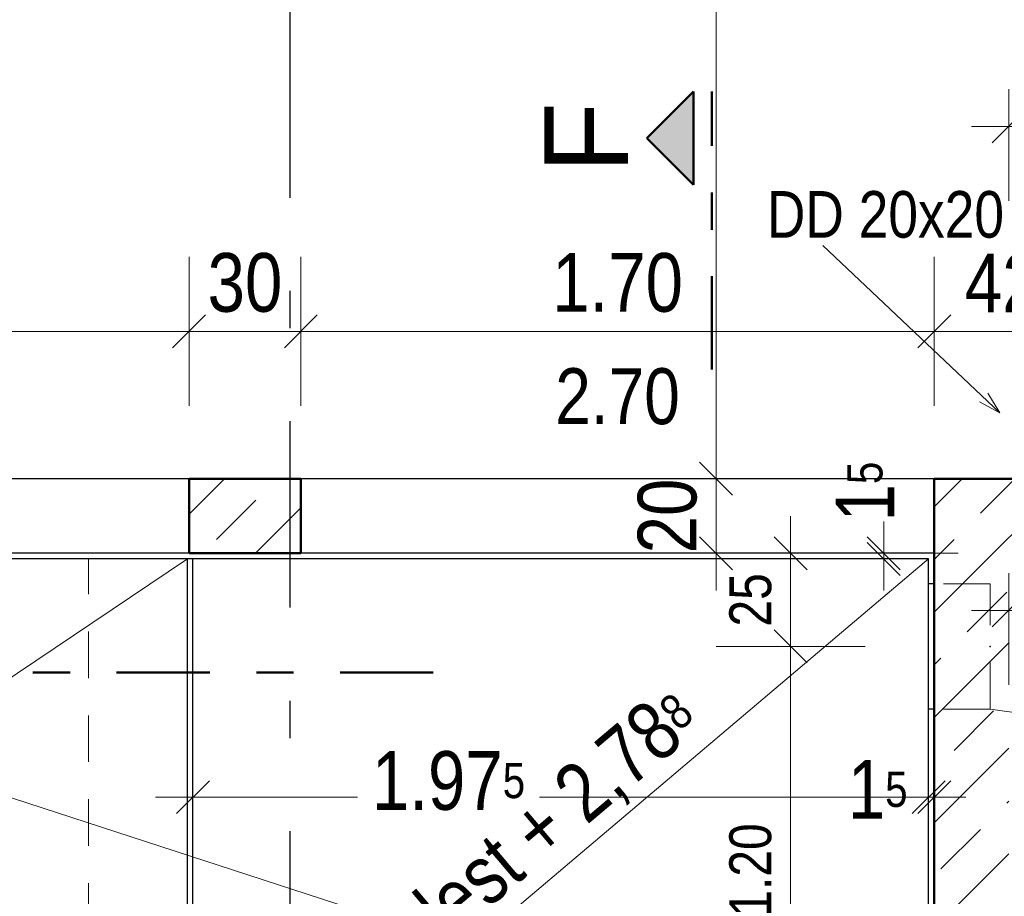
# Model space of a CAD drawing. Header units: millimetres. Extents: x 0 to 102, y -15 to 47.
# Tile 81 of 103: x 43.63 to 46.27, y 24.53 to 26.89. Entities that reach past the tile are written whole.
import ezdxf

# ---------------------------------------------------------------- set-up
doc = ezdxf.new("R2010")
doc.units = ezdxf.units.MM
for name, pattern in [('DASHDOT', [1, 0.5, -0.25, 0, -0.25]), ('DASHDOTX2', [2, 1, -0.5, 0, -0.5]), ('HIDDEN', [0.375, 0.25, -0.125])]:
    doc.linetypes.add(name, pattern=pattern)
doc.layers.add('Achsen', color=7, linetype='Continuous', lineweight=20)
doc.layers.add('Schraffuren', color=7, linetype='Continuous', lineweight=20)
doc.styles.add('Arial', font='arial.ttf')
doc.styles.add('Arial Narrow', font='ARIALN.TTF')
doc.dimstyles.new('Arch_Strakon_dimstyle', dxfattribs={"dimtxt": 15.75, "dimasz": 1, "dimexe": 1.25, "dimexo": 0.0625, "dimgap": 1, "dimtad": 0, "dimzin": 12, "dimdsep": 46, "dimtxsty": 'Arial Narrow', "dimblk": 'Arrowhead_Tick', "dimsah": 1, "dimcen": 0, "dimse1": 1, "dimse2": 1, "dimclrd": 6, "dimclrt": 2, "dimazin": 0, "dimtfac": 1, "dimtdec": 4, "dimtmove": 0, "dimatfit": 3, "dimldrblk": 'NONE', "dimfxl": 1, "dimtvp": 1, "dimtolj": 1, "dimtzin": 0, "dimlwd": 13, "dimarcsym": 2})
pattern_1 = [(45, (0, 0), (-0.14142136, 0.14142136), [0.15, -0.1]), (45, (-0.07071, 0.07071), (-0.14142136, 0.14142136), [])]

# ---------------------------------------------------------------- blocks, each defined once
blk = doc.blocks.new('Arrowhead_Tick')
at = {"color": 0, "linetype": 'Continuous', "lineweight": -2}
for p, q in [((0, 20), (0, -10)), ((-1, 0), (0, 0)), ((10, 0), (0, 0))]:
    blk.add_line(p, q, dxfattribs=at)
at = {"color": 2, "linetype": 'Continuous', "lineweight": 35}
blk.add_line((4.42, 4.42), (-4.42, -4.42), dxfattribs=at)
blk = doc.blocks.new('*D67')
at = {"layer": 'Achsen', "color": 6, "linetype": 'Continuous', "lineweight": 13}
blk.add_line((45.5, 25.4645), (45.5, 25.6445), dxfattribs=at)
at = {"layer": 'Defpoints', "color": 0}
for p in [(45.5, 25.6545), (46.5105, 25.6545), (46.5105, 25.4545)]:
    blk.add_point(p, dxfattribs=at)
at = {"layer": 'Achsen', "color": 6, "lineweight": 13, "xscale": 0.01, "yscale": 0.01, "zscale": 0.01}
for p, rotation in [((45.5, 25.6545), 90), ((45.5, 25.4545), 270)]:
    blk.add_blockref('Arrowhead_Tick', p, dxfattribs=dict(at, rotation=rotation))
at = {"layer": 'Achsen', "color": 2, "lineweight": 35, "insert": (45.3696, 25.5545), "char_height": 0.1575, "attachment_point": 5, "rotation": 90, "style": 'Arial Narrow'}
blk.add_mtext('\\A1;20', dxfattribs=at)
blk = doc.blocks.new('_None')
blk = doc.blocks.new('*D68')
at = {"layer": 'Achsen', "color": 6, "linetype": 'Continuous', "lineweight": 13}
blk.add_line((45.5, 25.6645), (45.5, 29.9545), dxfattribs=at)
at = {"layer": 'Defpoints', "color": 0}
for p in [(45.5, 29.9645), (47.8859, 29.9645), (46.5105, 25.6545)]:
    blk.add_point(p, dxfattribs=at)
at = {"layer": 'Achsen', "color": 6, "lineweight": 13, "xscale": 0.01, "yscale": 0.01, "zscale": 0.01}
for p, rotation in [((45.5, 29.9645), 90), ((45.5, 25.6545), 270)]:
    blk.add_blockref('Arrowhead_Tick', p, dxfattribs=dict(at, rotation=rotation))
at = {"layer": 'Achsen', "color": 2, "lineweight": 35, "insert": (45.3696, 27.8095), "char_height": 0.1575, "attachment_point": 5, "rotation": 90, "style": 'Arial Narrow'}
blk.add_mtext('\\A1;4.31', dxfattribs=at)
blk = doc.blocks.new('*D166')
at = {"layer": 'Achsen', "color": 6, "linetype": 'Continuous', "lineweight": 13}
blk.add_line((39.8657, 27.3), (47.8759, 27.3), dxfattribs=at)
at = {"layer": 'Defpoints', "color": 0}
for p in [(47.8859, 27.3), (39.8557, 26.6271), (47.8859, 25.6545)]:
    blk.add_point(p, dxfattribs=at)
at = {"layer": 'Achsen', "color": 6, "lineweight": 13, "xscale": 0.01, "yscale": 0.01, "zscale": 0.01}
blk.add_blockref('Arrowhead_Tick', (47.8859, 27.3), dxfattribs=at)
at = {"layer": 'Achsen', "color": 6, "lineweight": 13, "xscale": 0.01, "yscale": 0.01, "zscale": 0.01, "rotation": 180}
blk.add_blockref('Arrowhead_Tick', (39.8557, 27.3), dxfattribs=at)
at = {"layer": 'Achsen', "color": 2, "lineweight": 35, "insert": (43.8708, 27.4304), "char_height": 0.1575, "attachment_point": 5, "style": 'Arial Narrow'}
blk.add_mtext('\\A1;8.03', dxfattribs=at)
blk = doc.blocks.new('*D169')
at = {"layer": 'Achsen', "color": 6, "linetype": 'Continuous', "lineweight": 13}
blk.add_line((44.0955, 26.05), (44.3755, 26.05), dxfattribs=at)
at = {"layer": 'Defpoints', "color": 0}
for p in [(44.3855, 26.05), (44.0855, 25.6545), (44.3855, 25.6545)]:
    blk.add_point(p, dxfattribs=at)
at = {"layer": 'Achsen', "color": 6, "lineweight": 13, "xscale": 0.01, "yscale": 0.01, "zscale": 0.01}
blk.add_blockref('Arrowhead_Tick', (44.3855, 26.05), dxfattribs=at)
at = {"layer": 'Achsen', "color": 6, "lineweight": 13, "xscale": 0.01, "yscale": 0.01, "zscale": 0.01, "rotation": 180}
blk.add_blockref('Arrowhead_Tick', (44.0855, 26.05), dxfattribs=at)
at = {"layer": 'Achsen', "color": 2, "lineweight": 35, "insert": (44.2355, 26.1804), "char_height": 0.1575, "attachment_point": 5, "style": 'Arial Narrow'}
blk.add_mtext('\\A1;30', dxfattribs=at)
blk = doc.blocks.new('*D170')
at = {"layer": 'Achsen', "color": 6, "linetype": 'Continuous', "lineweight": 13}
blk.add_line((46.0955, 26.05), (46.5005, 26.05), dxfattribs=at)
at = {"layer": 'Defpoints', "color": 0}
for p in [(46.5105, 26.05), (46.0855, 25.6545), (46.5105, 25.6545)]:
    blk.add_point(p, dxfattribs=at)
at = {"layer": 'Achsen', "color": 6, "lineweight": 13, "xscale": 0.01, "yscale": 0.01, "zscale": 0.01}
blk.add_blockref('Arrowhead_Tick', (46.5105, 26.05), dxfattribs=at)
at = {"layer": 'Achsen', "color": 6, "lineweight": 13, "xscale": 0.01, "yscale": 0.01, "zscale": 0.01, "rotation": 180}
blk.add_blockref('Arrowhead_Tick', (46.0855, 26.05), dxfattribs=at)
at = {"layer": 'Achsen', "color": 2, "lineweight": 35, "insert": (46.298, 26.1791), "char_height": 0.1575, "attachment_point": 5, "style": 'Arial Narrow'}
blk.add_mtext('\\A1;42{\\A1;\\H.6x;\\S5;}', dxfattribs=at)
blk = doc.blocks.new('*D173')
at = {"layer": 'Achsen', "color": 6, "linetype": 'Continuous', "lineweight": 13}
blk.add_line((41.8955, 26.05), (44.0755, 26.05), dxfattribs=at)
at = {"layer": 'Defpoints', "color": 0}
for p in [(44.0855, 26.05), (41.8855, 25.6545), (44.0855, 25.6545)]:
    blk.add_point(p, dxfattribs=at)
at = {"layer": 'Achsen', "color": 6, "lineweight": 13, "xscale": 0.01, "yscale": 0.01, "zscale": 0.01}
blk.add_blockref('Arrowhead_Tick', (44.0855, 26.05), dxfattribs=at)
at = {"layer": 'Achsen', "color": 6, "lineweight": 13, "xscale": 0.01, "yscale": 0.01, "zscale": 0.01, "rotation": 180}
blk.add_blockref('Arrowhead_Tick', (41.8855, 26.05), dxfattribs=at)
at = {"layer": 'Achsen', "color": 2, "lineweight": 35, "insert": (42.9855, 26.1804), "char_height": 0.1575, "attachment_point": 5, "style": 'Arial Narrow'}
blk.add_mtext('\\A1;2.20', dxfattribs=at)
blk = doc.blocks.new('*D174')
at = {"layer": 'Achsen', "color": 6, "linetype": 'Continuous', "lineweight": 13}
blk.add_line((44.3955, 26.05), (46.0755, 26.05), dxfattribs=at)
at = {"layer": 'Defpoints', "color": 0}
for p in [(46.0855, 26.05), (44.3855, 25.6545), (46.0855, 25.6545)]:
    blk.add_point(p, dxfattribs=at)
at = {"layer": 'Achsen', "color": 6, "lineweight": 13, "xscale": 0.01, "yscale": 0.01, "zscale": 0.01}
blk.add_blockref('Arrowhead_Tick', (46.0855, 26.05), dxfattribs=at)
at = {"layer": 'Achsen', "color": 6, "lineweight": 13, "xscale": 0.01, "yscale": 0.01, "zscale": 0.01, "rotation": 180}
blk.add_blockref('Arrowhead_Tick', (44.3855, 26.05), dxfattribs=at)
at = {"layer": 'Achsen', "color": 2, "lineweight": 35, "insert": (45.2355, 26.1804), "char_height": 0.1575, "attachment_point": 5, "style": 'Arial Narrow'}
blk.add_mtext('\\A1;1.70', dxfattribs=at)
blk = doc.blocks.new('*D192')
at = {"layer": 'Achsen', "color": 6, "linetype": 'Continuous', "lineweight": 13}
for p, q in [((44.1057, 24.8), (44.538, 24.8)), ((46.0605, 24.8), (45.0257, 24.8))]:
    blk.add_line(p, q, dxfattribs=at)
at = {"layer": 'Defpoints', "color": 0}
for p in [(46.0705, 25.4395), (46.0705, 24.8), (44.0957, 23.7695)]:
    blk.add_point(p, dxfattribs=at)
at = {"layer": 'Achsen', "color": 6, "lineweight": 13, "xscale": 0.01, "yscale": 0.01, "zscale": 0.01}
blk.add_blockref('Arrowhead_Tick', (46.0705, 24.8), dxfattribs=at)
at = {"layer": 'Achsen', "color": 6, "lineweight": 13, "xscale": 0.01, "yscale": 0.01, "zscale": 0.01, "rotation": 180}
blk.add_blockref('Arrowhead_Tick', (44.0957, 24.8), dxfattribs=at)
at = {"layer": 'Achsen', "color": 2, "lineweight": 35, "insert": (44.7819, 24.8436), "char_height": 0.1575, "attachment_point": 5, "style": 'Arial Narrow'}
blk.add_mtext('\\A1;1.97{\\A1;\\H.6x;\\S5;}', dxfattribs=at)
blk = doc.blocks.new('*D193')
at = {"layer": 'Achsen', "color": 6, "linetype": 'Continuous', "lineweight": 13}
for p, q in [((46.0605, 24.8), (46.0505, 24.8)), ((46.0705, 24.8), (46.0857, 24.8)), ((46.0957, 24.8), (46.1057, 24.8))]:
    blk.add_line(p, q, dxfattribs=at)
at = {"layer": 'Defpoints', "color": 0}
for p in [(46.0857, 25.6545), (46.0705, 25.4395), (46.0857, 24.8)]:
    blk.add_point(p, dxfattribs=at)
at = {"layer": 'Achsen', "color": 6, "lineweight": 13, "xscale": 0.01, "yscale": 0.01, "zscale": 0.01}
blk.add_blockref('Arrowhead_Tick', (46.0705, 24.8), dxfattribs=at)
at = {"layer": 'Achsen', "color": 6, "lineweight": 13, "xscale": 0.01, "yscale": 0.01, "zscale": 0.01, "rotation": 180}
blk.add_blockref('Arrowhead_Tick', (46.0857, 24.8), dxfattribs=at)
at = {"layer": 'Achsen', "color": 2, "lineweight": 35, "insert": (45.9337, 24.8205), "char_height": 0.1575, "attachment_point": 5, "style": 'Arial Narrow'}
blk.add_mtext('\\A1;1{\\A1;\\H.6x;\\S5;}', dxfattribs=at)
blk = doc.blocks.new('*D194')
at = {"layer": 'Achsen', "color": 6, "linetype": 'Continuous', "lineweight": 13}
for p, q in [((45.95, 25.4645), (45.95, 25.4745)), ((45.95, 25.4395), (45.95, 25.4545)), ((45.95, 25.4295), (45.95, 25.4195))]:
    blk.add_line(p, q, dxfattribs=at)
at = {"layer": 'Defpoints', "color": 0}
for p in [(45.95, 25.4545), (46.0857, 25.4545), (46.0705, 25.4395)]:
    blk.add_point(p, dxfattribs=at)
at = {"layer": 'Achsen', "color": 6, "lineweight": 13, "xscale": 0.01, "yscale": 0.01, "zscale": 0.01}
for p, rotation in [((45.95, 25.4395), 90), ((45.95, 25.4545), 270)]:
    blk.add_blockref('Arrowhead_Tick', p, dxfattribs=dict(at, rotation=rotation))
at = {"layer": 'Achsen', "color": 2, "lineweight": 35, "insert": (45.9, 25.6201), "char_height": 0.1575, "attachment_point": 5, "rotation": 90, "style": 'Arial Narrow'}
blk.add_mtext('\\A1;1{\\A1;\\H.6x;\\S5;}', dxfattribs=at)
blk = doc.blocks.new('*D200')
at = {"layer": 'Achsen', "color": 6, "linetype": 'Continuous', "lineweight": 13}
for p, q in [((46.0605, 23.2), (46.0505, 23.2)), ((46.0705, 23.2), (46.0857, 23.2)), ((46.0957, 23.2), (46.1057, 23.2))]:
    blk.add_line(p, q, dxfattribs=at)
at = {"layer": 'Defpoints', "color": 0}
for p in [(46.0857, 25.6545), (46.0705, 23.9987), (46.0857, 23.2)]:
    blk.add_point(p, dxfattribs=at)
at = {"layer": 'Achsen', "color": 6, "lineweight": 13, "xscale": 0.01, "yscale": 0.01, "zscale": 0.01}
blk.add_blockref('Arrowhead_Tick', (46.0705, 23.2), dxfattribs=at)
at = {"layer": 'Achsen', "color": 6, "lineweight": 13, "xscale": 0.01, "yscale": 0.01, "zscale": 0.01, "rotation": 180}
blk.add_blockref('Arrowhead_Tick', (46.0857, 23.2), dxfattribs=at)
at = {"layer": 'Achsen', "color": 2, "lineweight": 35, "insert": (46.2513, 23.25), "char_height": 0.1575, "attachment_point": 5, "style": 'Arial Narrow'}
blk.add_mtext('\\A1;1{\\A1;\\H.6x;\\S5;}', dxfattribs=at)
blk = doc.blocks.new('*D454')
at = {"color": 6, "linetype": 'Continuous', "lineweight": 13}
blk.add_line((45.7, 24.0145), (45.7, 25.1945), dxfattribs=at)
at = {"layer": 'Defpoints', "color": 0}
for p in [(45.7, 25.2045), (46.2355, 25.2045), (46.2355, 24.0045)]:
    blk.add_point(p, dxfattribs=at)
at = {"color": 6, "lineweight": 13, "xscale": 0.01, "yscale": 0.01, "zscale": 0.01}
for p, rotation in [((45.7, 25.2045), 90), ((45.7, 24.0045), 270)]:
    blk.add_blockref('Arrowhead_Tick', p, dxfattribs=dict(at, rotation=rotation))
at = {"color": 3, "lineweight": 35, "insert": (45.5926, 24.6045), "char_height": 0.1125, "attachment_point": 5, "rotation": 90, "style": 'Arial Narrow'}
blk.add_mtext('\\A1;1.20', dxfattribs=at)
blk = doc.blocks.new('*D455')
at = {"color": 6, "linetype": 'Continuous', "lineweight": 13}
blk.add_line((45.7, 25.2145), (45.7, 25.4445), dxfattribs=at)
at = {"layer": 'Defpoints', "color": 0}
for p in [(45.7, 25.4545), (46.2857, 25.4545), (46.2355, 25.2045)]:
    blk.add_point(p, dxfattribs=at)
at = {"color": 6, "lineweight": 13, "xscale": 0.01, "yscale": 0.01, "zscale": 0.01}
for p, rotation in [((45.7, 25.4545), 90), ((45.7, 25.2045), 270)]:
    blk.add_blockref('Arrowhead_Tick', p, dxfattribs=dict(at, rotation=rotation))
at = {"color": 3, "lineweight": 35, "insert": (45.5926, 25.3295), "char_height": 0.1125, "attachment_point": 5, "rotation": 90, "style": 'Arial Narrow'}
blk.add_mtext('\\A1;25', dxfattribs=at)
blk = doc.blocks.new('*D668')
at = {"layer": 'Achsen', "color": 6, "linetype": 'Continuous', "lineweight": 13}
blk.add_line((46.2955, 26.6), (46.4755, 26.6), dxfattribs=at)
at = {"layer": 'Defpoints', "color": 0}
for p in [(46.4855, 26.6), (46.2855, 25.8545), (46.4855, 25.8545)]:
    blk.add_point(p, dxfattribs=at)
at = {"layer": 'Achsen', "color": 6, "lineweight": 13, "xscale": 0.01, "yscale": 0.01, "zscale": 0.01}
blk.add_blockref('Arrowhead_Tick', (46.4855, 26.6), dxfattribs=at)
at = {"layer": 'Achsen', "color": 6, "lineweight": 13, "xscale": 0.01, "yscale": 0.01, "zscale": 0.01, "rotation": 180}
blk.add_blockref('Arrowhead_Tick', (46.2855, 26.6), dxfattribs=at)
at = {"layer": 'Achsen', "color": 3, "lineweight": 35, "insert": (46.3855, 26.7074), "char_height": 0.1125, "attachment_point": 5, "style": 'Arial Narrow'}
blk.add_mtext('\\A1;20', dxfattribs=at)
blk = doc.blocks.new('*D670')
at = {"layer": 'Achsen', "color": 6, "linetype": 'Continuous', "lineweight": 13}
blk.add_line((46.2955, 25.3013), (47.7755, 25.3013), dxfattribs=at)
at = {"layer": 'Defpoints', "color": 0}
for p in [(46.2855, 25.4545), (47.7855, 25.4545), (47.7855, 25.3013)]:
    blk.add_point(p, dxfattribs=at)
at = {"layer": 'Achsen', "color": 6, "lineweight": 13, "xscale": 0.01, "yscale": 0.01, "zscale": 0.01}
blk.add_blockref('Arrowhead_Tick', (47.7855, 25.3013), dxfattribs=at)
at = {"layer": 'Achsen', "color": 6, "lineweight": 13, "xscale": 0.01, "yscale": 0.01, "zscale": 0.01, "rotation": 180}
blk.add_blockref('Arrowhead_Tick', (46.2855, 25.3013), dxfattribs=at)
at = {"layer": 'Achsen', "color": 3, "lineweight": 35, "insert": (47.0355, 25.4087), "char_height": 0.1125, "attachment_point": 5, "style": 'Arial Narrow'}
blk.add_mtext('\\A1;1.50', dxfattribs=at)

msp = doc.modelspace()

# ---------------------------------------------------------------- hatches: boundary and pattern name
at = {"lineweight": 13, "true_color": 0x0000ff}
msp.add_hatch(color=5, dxfattribs=at).paths.add_polyline_path([(45.3139796, 26.5685254), (45.4389796, 26.4435254), (45.4389796, 26.6935254)])
at = {"layer": 'Schraffuren', "lineweight": 13}
h = msp.add_hatch(dxfattribs=at)
h.set_pattern_fill('bB', color=6, scale=0.01, angle=45, style=0, pattern_type=2)
h.set_pattern_definition(pattern_1)
h.paths.add_polyline_path([(44.3855051, 25.6544793), (44.3855051, 25.4544793), (44.0855051, 25.4544793), (44.0855051, 25.6544793)])
h = msp.add_hatch(dxfattribs=at)
h.set_pattern_fill('bB', color=6, scale=0.01, angle=45, style=0, pattern_type=2)
h.set_pattern_definition(pattern_1)
h.paths.add_polyline_path([(46.5105086, 25.4544793), (46.0856915, 25.4544793), (46.0856915, 25.6544793), (46.5105086, 25.6544793)])
h = msp.add_hatch(dxfattribs=at)
h.set_pattern_fill('bB', color=6, scale=0.01, angle=45, style=0, pattern_type=2)
h.set_pattern_definition(pattern_1)
h.paths.add_polyline_path([(46.2856915, 25.4544793), (46.2856915, 19.954471), (46.0856915, 19.954471), (46.0856915, 25.4544793)])

# ---------------------------------------------------------------- linework, layer by layer
at = {"color": 4, "linetype": 'Continuous', "lineweight": 50}
for p, q in [((45.4389796, 26.6935254), (45.3139796, 26.5685254)), ((45.4389796, 26.4435254), (45.4389796, 26.6935254)), ((45.3139796, 26.5685254), (45.4389796, 26.4435254)), ((44.3855051, 25.6544793), (44.0855051, 25.6544793)), ((44.0855051, 25.4544793), (44.0855051, 25.6544793)), ((44.3855051, 25.4544793), (44.3855051, 25.6544793)), ((46.5105086, 25.6544793), (46.0856915, 25.6544793)), ((46.0856915, 25.4544793), (46.0856915, 25.6544793)), ((44.3855051, 25.4544793), (44.0855051, 25.4544793)), ((46.0856915, 19.954471), (46.0856915, 25.4544793))]:
    msp.add_line(p, q, dxfattribs=at)
at = {"color": 4, "linetype": 'DASHDOT', "lineweight": 50, "ltscale": 0.5}
for p, q in [((45.4889796, 25.9479385), (45.4889796, 26.6935254)), ((39.0910856, 25.1347119), (44.8542077, 25.1347119))]:
    msp.add_line(p, q, dxfattribs=at)
at = {"color": 6, "linetype": 'HIDDEN', "lineweight": 13, "ltscale": 0.5}
for p, q in [((46.0856915, 25.6544793), (46.0855086, 25.6544793)), ((43.8156915, 23.7694793), (43.8156915, 25.4394793)), ((46.2355086, 25.3724793), (46.0856915, 25.3724793)), ((46.2355086, 25.0364793), (46.2355086, 25.3724793)), ((46.2355086, 25.0364793), (46.0856915, 25.0364793))]:
    msp.add_line(p, q, dxfattribs=at)
at = {"color": 9, "linetype": 'Continuous', "lineweight": 0}
msp.add_circle((46.2355086, 25.2044793), 0.00111, dxfattribs=at)
at = {"layer": 'Achsen', "color": 3, "linetype": 'DASHDOTX2', "lineweight": 25, "ltscale": 0.5}
msp.add_line((44.3556957, 39.0086435), (44.3556957, 13.2571345), dxfattribs=at)
at = {"layer": 'Achsen', "color": 5, "linetype": 'Continuous', "lineweight": 18}
for p, q in [((45.7862057, 26.2808612), (46.2617793, 25.831134)), ((46.2292311, 25.8840404), (46.2617793, 25.831134)), ((46.2617793, 25.831134), (46.2071385, 25.8606781)), ((41.5856915, 25.4544793), (46.0705086, 23.9985485)), ((41.5956915, 23.7694793), (44.0813082, 25.4394793)), ((44.0956915, 23.7694793), (46.0705086, 25.4394793)), ((46.8319446, 24.9502997), (46.2355086, 25.0364793))]:
    msp.add_line(p, q, dxfattribs=at)
at = {"layer": 'Achsen', "color": 3, "linetype": 'Continuous', "lineweight": 25}
for p, q in [((44.0855051, 25.6544793), (41.8854983, 25.6544793)), ((46.0855086, 25.6544793), (44.3855051, 25.6544793)), ((46.0855086, 25.4544793), (46.0855086, 25.6544793)), ((44.0855051, 25.4544793), (41.8854983, 25.4544793)), ((46.0855086, 25.4544793), (44.3855051, 25.4544793)), ((46.0856915, 25.4544793), (46.0855086, 25.4544793)), ((44.0814382, 25.4394793), (41.9002347, 25.4394793)), ((44.0956915, 25.4394793), (44.0814382, 25.4394793)), ((44.0814382, 23.7694793), (44.0814382, 25.4394793)), ((46.0705086, 25.4394793), (44.0956915, 25.4394793)), ((44.0956915, 23.7694793), (44.0956915, 25.4394793)), ((46.0705086, 23.9986951), (46.0705086, 25.4394793)), ((46.0856915, 25.3724793), (46.0705086, 25.3724793)), ((46.0856915, 25.0364793), (46.0705086, 25.0364793))]:
    msp.add_line(p, q, dxfattribs=at)

# ---------------------------------------------------------------- texts
at = {"color": 4, "lineweight": 50, "style": 'Arial'}
msp.add_text('F', height=0.225, rotation=90, dxfattribs=at).set_placement((45.2639796, 26.4740254))
at = {"layer": 'Achsen', "color": 3, "lineweight": 25, "style": 'Arial Narrow'}
msp.add_text('DD 20x20', height=0.125, dxfattribs=at).set_placement((45.6362967, 26.3015383))
at = {"layer": 'Achsen', "color": 2, "lineweight": 35, "insert": (45.2355068, 25.875), "char_height": 0.15, "attachment_point": 5, "line_spacing_factor": 0.9, "style": 'Arial Narrow'}
msp.add_mtext('2.70', dxfattribs=at)
at = {"layer": 'Achsen', "color": 2, "lineweight": 35, "insert": (44.3095872, 23.9730207), "char_height": 0.1575, "attachment_point": 7, "rotation": 40.2195, "line_spacing_factor": 0.9, "style": 'Arial Narrow'}
msp.add_mtext('OK. Podest + 2,78{\\A1;\\H.6x;\\S8;}', dxfattribs=at)

# ---------------------------------------------------------------- dimensions: what is measured, and where the dimension line sits
at = {"lineweight": 35}
for base, p1, p2, text, picture, middle in [((45.7, 25.4544793), (46.2355086, 25.2044793), (46.2856915, 25.4544793), '25', '*D455', (45.7, 25.3294793)), ((45.7, 25.2044793), (46.2355086, 24.0044768), (46.2355086, 25.2044793), '1.20', '*D454', (45.7, 24.604478))]:
    dim = msp.add_linear_dim(base=base, p1=p1, p2=p2, angle=90, text=text, dimstyle='Arch_Strakon_dimstyle', override={"dimscale": 0.01, "dimtxt": 11.25, "dimasz": 1, "dimgap": 5, "dimtad": 1, "dimjust": 0, "dimtih": 0, "dimtoh": 0, "dimdec": 3, "dimdsep": 46, "dimtxsty": 'Arial Narrow', "dimclrd": 6, "dimclrt": 3, "dimtix": 1, "dimtofl": 255, "dimtmove": 0, "dimatfit": 2, "dimfxl": 0, "dimfxlon": 0, "dimtvp": 44.444444, "dimlwd": 13}, dxfattribs=at)
    dim.commit()
    dim.dimension.update_dxf_attribs({"geometry": picture, "text_midpoint": middle, "dimtype": 160})
at = {"layer": 'Achsen', "lineweight": 35}
for base, p1, p2, text, override, picture, middle in [((45.5, 29.9644613), (46.5105086, 25.6544793), (47.8858675, 29.9644613), '4.31', {"dimscale": 0.01, "dimtxt": 15.75, "dimasz": 1, "dimgap": 5, "dimtad": 1, "dimjust": 0, "dimtih": 0, "dimtoh": 0, "dimdec": 5, "dimdsep": 46, "dimtxsty": 'Arial Narrow', "dimclrd": 6, "dimclrt": 2, "dimtix": 1, "dimtofl": 255, "dimtmove": 0, "dimatfit": 2, "dimfxl": 0, "dimfxlon": 0, "dimtvp": 31.746032, "dimlwd": 13}, '*D68', (45.5, 27.8094703)), ((45.95, 25.4544793), (46.0705086, 25.4394793), (46.0856915, 25.4544793), '1{\\A1;\\H.6x;\\S5;}', {"dimscale": 0.01, "dimtxt": 15.75, "dimasz": 1, "dimgap": 5, "dimtad": 1, "dimjust": 4, "dimtih": 0, "dimtoh": 0, "dimdec": 5, "dimdsep": 46, "dimtxsty": 'Arial Narrow', "dimclrd": 6, "dimclrt": 2, "dimtix": 0, "dimtofl": 255, "dimtmove": 2, "dimatfit": 2, "dimfxl": 0, "dimfxlon": 0, "dimtvp": 31.746032, "dimlwd": 13}, '*D194', (45.9, 25.6200511)), ((45.5, 25.6544793), (46.5105086, 25.4544793), (46.5105086, 25.6544793), '20', {"dimscale": 0.01, "dimtxt": 15.75, "dimasz": 1, "dimgap": 5, "dimtad": 1, "dimjust": 0, "dimtih": 0, "dimtoh": 0, "dimdec": 5, "dimdsep": 46, "dimtxsty": 'Arial Narrow', "dimclrd": 6, "dimclrt": 2, "dimtix": 1, "dimtofl": 255, "dimtmove": 0, "dimatfit": 2, "dimfxl": 0, "dimfxlon": 0, "dimtvp": 31.746032, "dimlwd": 13}, '*D67', (45.5, 25.5544793))]:
    dim = msp.add_linear_dim(base=base, p1=p1, p2=p2, angle=90, text=text, dimstyle='Arch_Strakon_dimstyle', override=override, dxfattribs=at)
    dim.commit()
    dim.dimension.update_dxf_attribs({"geometry": picture, "text_midpoint": middle, "dimtype": 160})
for base, p1, p2, text, override, picture, middle in [((47.8858675, 27.3), (39.8556979, 26.6271029), (47.8858675, 25.6544793), '8.03', {"dimscale": 0.01, "dimtxt": 15.75, "dimasz": 1, "dimgap": 5, "dimtad": 1, "dimjust": 0, "dimtih": 0, "dimtoh": 0, "dimdec": 5, "dimdsep": 46, "dimtxsty": 'Arial Narrow', "dimclrd": 6, "dimclrt": 2, "dimtix": 1, "dimtofl": 255, "dimtmove": 0, "dimatfit": 2, "dimfxl": 0, "dimfxlon": 0, "dimtvp": 31.746032, "dimlwd": 13}, '*D166', (43.8707827, 27.3)), ((46.4855453, 26.6), (46.2855086, 25.8544793), (46.4855453, 25.8544793), '20', {"dimscale": 0.01, "dimtxt": 11.25, "dimasz": 1, "dimgap": 5, "dimtad": 1, "dimjust": 0, "dimtih": 0, "dimtoh": 0, "dimdec": 5, "dimdsep": 46, "dimtxsty": 'Arial Narrow', "dimclrd": 6, "dimclrt": 3, "dimtix": 1, "dimtofl": 255, "dimtmove": 0, "dimatfit": 2, "dimfxl": 0, "dimfxlon": 0, "dimtvp": 44.444444, "dimlwd": 13}, '*D668', (46.3855269, 26.6)), ((44.0855051, 26.05), (41.8854983, 25.6544793), (44.0855051, 25.6544793), '2.20', {"dimscale": 0.01, "dimtxt": 15.75, "dimasz": 1, "dimgap": 5, "dimtad": 1, "dimjust": 0, "dimtih": 0, "dimtoh": 0, "dimdec": 5, "dimdsep": 46, "dimtxsty": 'Arial Narrow', "dimclrd": 6, "dimclrt": 2, "dimtix": 1, "dimtofl": 255, "dimtmove": 0, "dimatfit": 2, "dimfxl": 0, "dimfxlon": 0, "dimtvp": 31.746032, "dimlwd": 13}, '*D173', (42.9855017, 26.05)), ((44.3855051, 26.05), (44.0855051, 25.6544793), (44.3855051, 25.6544793), '30', {"dimscale": 0.01, "dimtxt": 15.75, "dimasz": 1, "dimgap": 5, "dimtad": 1, "dimjust": 0, "dimtih": 0, "dimtoh": 0, "dimdec": 5, "dimdsep": 46, "dimtxsty": 'Arial Narrow', "dimclrd": 6, "dimclrt": 2, "dimtix": 1, "dimtofl": 255, "dimtmove": 0, "dimatfit": 2, "dimfxl": 0, "dimfxlon": 0, "dimtvp": 31.746032, "dimlwd": 13}, '*D169', (44.2355051, 26.05)), ((46.0855086, 26.05), (44.3855051, 25.6544793), (46.0855086, 25.6544793), '1.70', {"dimscale": 0.01, "dimtxt": 15.75, "dimasz": 1, "dimgap": 5, "dimtad": 1, "dimjust": 0, "dimtih": 0, "dimtoh": 0, "dimdec": 5, "dimdsep": 46, "dimtxsty": 'Arial Narrow', "dimclrd": 6, "dimclrt": 2, "dimtix": 1, "dimtofl": 255, "dimtmove": 0, "dimatfit": 2, "dimfxl": 0, "dimfxlon": 0, "dimtvp": 31.746032, "dimlwd": 13}, '*D174', (45.2355068, 26.05)), ((46.5105086, 26.05), (46.0855086, 25.6544793), (46.5105086, 25.6544793), '42{\\A1;\\H.6x;\\S5;}', {"dimscale": 0.01, "dimtxt": 15.75, "dimasz": 1, "dimgap": 5, "dimtad": 1, "dimjust": 0, "dimtih": 0, "dimtoh": 0, "dimdec": 5, "dimdsep": 46, "dimtxsty": 'Arial Narrow', "dimclrd": 6, "dimclrt": 2, "dimtix": 1, "dimtofl": 255, "dimtmove": 0, "dimatfit": 2, "dimfxl": 0, "dimfxlon": 0, "dimtvp": 31.746032, "dimlwd": 13}, '*D170', (46.2980086, 26.05)), ((46.0856915, 24.8), (46.0705086, 25.4394793), (46.0856915, 25.6544793), '1{\\A1;\\H.6x;\\S5;}', {"dimscale": 0.01, "dimtxt": 15.75, "dimasz": 1, "dimgap": 5, "dimtad": 0, "dimjust": 0, "dimtih": 0, "dimtoh": 0, "dimdec": 5, "dimdsep": 46, "dimtxsty": 'Arial Narrow', "dimclrd": 6, "dimclrt": 2, "dimtix": 0, "dimtofl": 255, "dimtmove": 2, "dimatfit": 2, "dimfxl": 0, "dimfxlon": 0, "dimtvp": 31.746032, "dimlwd": 13}, '*D193', (45.933714, 24.8204673)), ((46.0856915, 23.2), (46.0705086, 23.9986951), (46.0856915, 25.6544793), '1{\\A1;\\H.6x;\\S5;}', {"dimscale": 0.01, "dimtxt": 15.75, "dimasz": 1, "dimgap": 5, "dimtad": 1, "dimjust": 4, "dimtih": 0, "dimtoh": 0, "dimdec": 5, "dimdsep": 46, "dimtxsty": 'Arial Narrow', "dimclrd": 6, "dimclrt": 2, "dimtix": 0, "dimtofl": 255, "dimtmove": 2, "dimatfit": 2, "dimfxl": 0, "dimfxlon": 0, "dimtvp": 31.746032, "dimlwd": 13}, '*D200', (46.2512634, 23.25)), ((47.7855442, 25.3013055), (46.2855442, 25.4544793), (47.7855442, 25.4544793), '1.50', {"dimscale": 0.01, "dimtxt": 11.25, "dimasz": 1, "dimgap": 5, "dimtad": 1, "dimjust": 0, "dimtih": 0, "dimtoh": 0, "dimdec": 5, "dimdsep": 46, "dimtxsty": 'Arial Narrow', "dimclrd": 6, "dimclrt": 3, "dimtix": 1, "dimtofl": 255, "dimtmove": 0, "dimatfit": 2, "dimfxl": 0, "dimfxlon": 0, "dimtvp": 44.444444, "dimlwd": 13}, '*D670', (47.0355442, 25.3013055)), ((46.0705086, 24.8), (44.0956915, 23.7694793), (46.0705086, 25.4394793), '1.97{\\A1;\\H.6x;\\S5;}', {"dimscale": 0.01, "dimtxt": 15.75, "dimasz": 1, "dimgap": 5, "dimtad": 0, "dimjust": 0, "dimtih": 0, "dimtoh": 0, "dimdec": 5, "dimdsep": 46, "dimtxsty": 'Arial Narrow', "dimclrd": 6, "dimclrt": 2, "dimtix": 0, "dimtofl": 255, "dimtmove": 2, "dimatfit": 2, "dimfxl": 0, "dimfxlon": 0, "dimtvp": 31.746032, "dimlwd": 13}, '*D192', (44.7818521, 24.8435696))]:
    dim = msp.add_linear_dim(base=base, p1=p1, p2=p2, text=text, dimstyle='Arch_Strakon_dimstyle', override=override, dxfattribs=at)
    dim.commit()
    dim.dimension.update_dxf_attribs({"geometry": picture, "text_midpoint": middle, "dimtype": 160})

doc.saveas('drawing.dxf')
